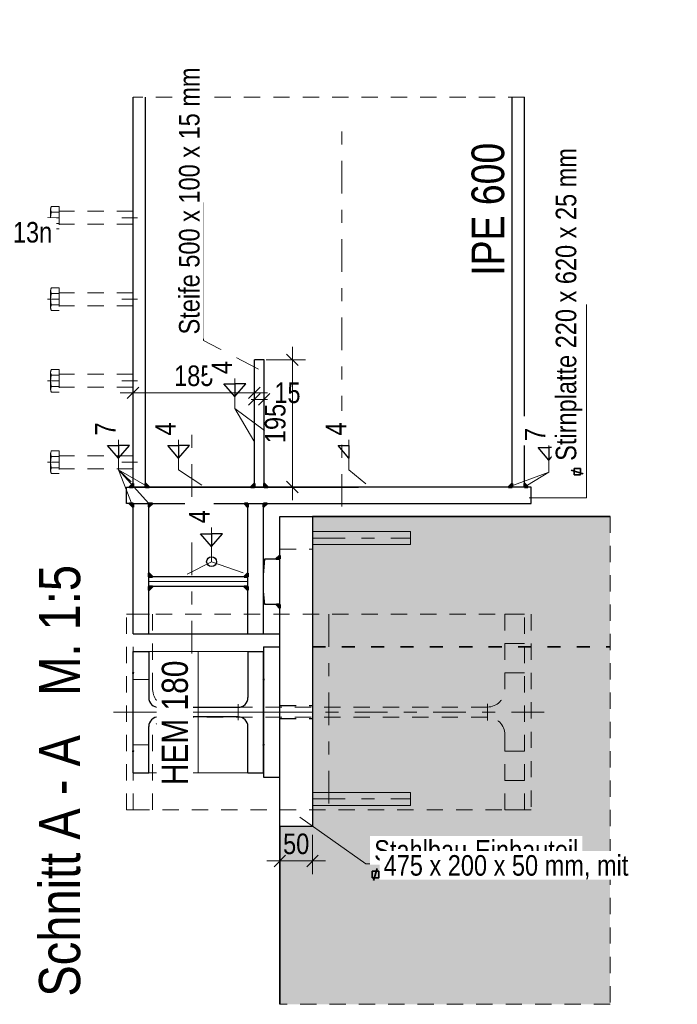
# Model space of a CAD drawing. Header units: millimetres. Extents: x -50 to 89, y -23 to 66.
# Tile 2 of 60: x -44 to -39, y 58 to 66. Entities that reach past the tile are written whole.
import ezdxf

# ---------------------------------------------------------------- set-up
doc = ezdxf.new("R2010")
doc.units = ezdxf.units.MM
for name, pattern in [('DASHDOT', [1, 0.5, -0.25, 0, -0.25]), ('DOT', [0.25, 0, -0.25]), ('HIDDEN', [0.375, 0.25, -0.125])]:
    doc.linetypes.add(name, pattern=pattern)
doc.layers.add('Texte', color=7, linetype='Continuous', lineweight=20)
doc.styles.add('Arial Narrow', font='ARIALN.TTF')
doc.dimstyles.new('Arch_Strakon_dimstyle', dxfattribs={"dimtxt": 15.75, "dimasz": 1, "dimexe": 1.25, "dimexo": 0.0625, "dimgap": 1, "dimtad": 0, "dimdec": 3, "dimzin": 12, "dimdsep": 46, "dimtxsty": 'Arial Narrow', "dimblk": 'Arrowhead_Tick', "dimsah": 1, "dimcen": 0, "dimse1": 1, "dimse2": 1, "dimclrd": 6, "dimclrt": 2, "dimazin": 0, "dimtfac": 1, "dimtdec": 4, "dimtmove": 0, "dimatfit": 3, "dimldrblk": 'NONE', "dimfxl": 1, "dimtvp": 1, "dimtolj": 1, "dimtzin": 0, "dimlwd": 13, "dimarcsym": 2})
pattern_1 = [(135, (0, 0), (-0.031819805, -0.031819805), [0, -0.075])]
pattern_2 = [(225, (0, 0), (0.031819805, -0.031819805), [0, -0.075])]

# ---------------------------------------------------------------- blocks, each defined once
blk = doc.blocks.new('Arrowhead_Tick')
at = {"color": 0, "linetype": 'Continuous', "lineweight": -2, "ltscale": 0.5}
for p, q in [((0, 20), (0, -10)), ((-1, 0), (0, 0)), ((10, 0), (0, 0))]:
    blk.add_line(p, q, dxfattribs=at)
at = {"color": 2, "linetype": 'Continuous', "lineweight": 35, "ltscale": 0.5}
blk.add_line((4.42, 4.42), (-4.42, -4.42), dxfattribs=at)
blk = doc.blocks.new('*D28')
at = {"layer": 'Defpoints', "color": 0}
for p in [(-42.1029, 59.5463), (-41.8529, 59.5463), (-41.8529, 59.2799)]:
    blk.add_point(p, dxfattribs=at)
at = {"layer": 'Texte', "color": 6, "linetype": 'Continuous', "lineweight": 13}
blk.add_line((-42.0929, 59.2799), (-41.8629, 59.2799), dxfattribs=at)
at = {"layer": 'Texte', "color": 6, "lineweight": 13, "xscale": 0.01, "yscale": 0.01, "zscale": 0.01}
blk.add_blockref('Arrowhead_Tick', (-41.8529, 59.2799), dxfattribs=at)
at = {"layer": 'Texte', "color": 6, "lineweight": 13, "xscale": 0.01, "yscale": 0.01, "zscale": 0.01, "rotation": 180}
blk.add_blockref('Arrowhead_Tick', (-42.1029, 59.2799), dxfattribs=at)
at = {"layer": 'Texte', "color": 2, "lineweight": 25, "insert": (-41.9779, 59.4103), "char_height": 0.1575, "attachment_point": 5, "style": 'Arial Narrow'}
blk.add_mtext('\\A1;50', dxfattribs=at)
blk = doc.blocks.new('_None')
blk = doc.blocks.new('*D29')
at = {"layer": 'Defpoints', "color": 0}
for p in [(-42.2229, 63.1213), (-42.0072, 63.1213), (-42.2229, 62.1463)]:
    blk.add_point(p, dxfattribs=at)
at = {"layer": 'Texte', "color": 6, "linetype": 'Continuous', "lineweight": 13}
blk.add_line((-42.0072, 62.1563), (-42.0072, 63.1113), dxfattribs=at)
at = {"layer": 'Texte', "color": 6, "lineweight": 13, "xscale": 0.01, "yscale": 0.01, "zscale": 0.01}
for p, rotation in [((-42.0072, 63.1213), 90), ((-42.0072, 62.1463), 270)]:
    blk.add_blockref('Arrowhead_Tick', p, dxfattribs=dict(at, rotation=rotation))
at = {"layer": 'Texte', "color": 2, "lineweight": 25, "insert": (-42.1376, 62.6338), "char_height": 0.1575, "attachment_point": 5, "rotation": 90, "style": 'Arial Narrow'}
blk.add_mtext('\\A1;195', dxfattribs=at)
blk = doc.blocks.new('*D30')
at = {"layer": 'Defpoints', "color": 0}
for p in [(-42.2979, 63.1213), (-42.2229, 63.1213), (-42.2229, 62.8182)]:
    blk.add_point(p, dxfattribs=at)
at = {"layer": 'Texte', "color": 6, "linetype": 'Continuous', "lineweight": 13}
for p, q in [((-42.3079, 62.8182), (-42.3179, 62.8182)), ((-42.2979, 62.8182), (-42.2229, 62.8182)), ((-42.2129, 62.8182), (-42.2029, 62.8182))]:
    blk.add_line(p, q, dxfattribs=at)
at = {"layer": 'Texte', "color": 6, "lineweight": 13, "xscale": 0.01, "yscale": 0.01, "zscale": 0.01}
blk.add_blockref('Arrowhead_Tick', (-42.2979, 62.8182), dxfattribs=at)
at = {"layer": 'Texte', "color": 6, "lineweight": 13, "xscale": 0.01, "yscale": 0.01, "zscale": 0.01, "rotation": 180}
blk.add_blockref('Arrowhead_Tick', (-42.2229, 62.8182), dxfattribs=at)
at = {"layer": 'Texte', "color": 2, "lineweight": 25, "insert": (-42.0449, 62.8682), "char_height": 0.1575, "attachment_point": 5, "style": 'Arial Narrow'}
blk.add_mtext('\\A1;15', dxfattribs=at)
blk = doc.blocks.new('*D31')
at = {"layer": 'Defpoints', "color": 0}
for p in [(-43.2279, 65.1359), (-42.2979, 63.1213), (-42.2979, 62.8682)]:
    blk.add_point(p, dxfattribs=at)
at = {"layer": 'Texte', "color": 6, "linetype": 'Continuous', "lineweight": 13}
blk.add_line((-43.2179, 62.8682), (-42.3079, 62.8682), dxfattribs=at)
at = {"layer": 'Texte', "color": 6, "lineweight": 13, "xscale": 0.01, "yscale": 0.01, "zscale": 0.01}
for p, rotation in [((-42.2979, 62.8682), 359.9999999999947), ((-43.2279, 62.8682), 179.9999999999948)]:
    blk.add_blockref('Arrowhead_Tick', p, dxfattribs=dict(at, rotation=rotation))
at = {"layer": 'Texte', "color": 2, "lineweight": 25, "insert": (-42.7629, 62.9986), "char_height": 0.1575, "attachment_point": 5, "style": 'Arial Narrow'}
blk.add_mtext('\\A1;185', dxfattribs=at)

msp = doc.modelspace()

# ---------------------------------------------------------------- hatches: boundary and pattern name
at = {"layer": 'Texte', "lineweight": 18}
h = msp.add_hatch(dxfattribs=at)
h.set_pattern_fill('punkt', color=5, scale=0.01, angle=225, style=0, pattern_type=2)
h.set_pattern_definition(pattern_2)
h.paths.add_polyline_path([(-43.227854, 62.174517), (-43.227854, 62.146284), (-43.254381, 62.146284)])
h = msp.add_hatch(dxfattribs=at)
h.set_pattern_fill('punkt', color=5, scale=0.01, angle=135, style=0, pattern_type=2)
h.set_pattern_definition(pattern_1)
h.paths.add_polyline_path([(-43.10462, 62.146284), (-43.132854, 62.146284), (-43.132854, 62.172811)])
h = msp.add_hatch(dxfattribs=at)
h.set_pattern_fill('punkt', color=5, scale=0.01, angle=135, style=0, pattern_type=2)
h.set_pattern_definition(pattern_1)
h.paths.add_polyline_path([(-42.326088, 62.146284), (-42.297854, 62.146284), (-42.297854, 62.172811)])
h = msp.add_hatch(dxfattribs=at)
h.set_pattern_fill('punkt', color=5, scale=0.01, angle=135, style=0, pattern_type=2)
h.set_pattern_definition(pattern_1)
h.paths.add_polyline_path([(-42.19462, 62.146284), (-42.222854, 62.146284), (-42.222854, 62.172811)])
h = msp.add_hatch(dxfattribs=at)
h.set_pattern_fill('punkt', color=5, scale=0.01, angle=135, style=0, pattern_type=2)
h.set_pattern_definition(pattern_1)
h.paths.add_polyline_path([(-40.351088, 62.146284), (-40.322854, 62.172811), (-40.322854, 62.146284)])
h = msp.add_hatch(dxfattribs=at)
h.set_pattern_fill('punkt', color=5, scale=0.01, angle=225, style=0, pattern_type=2)
h.set_pattern_definition(pattern_2)
h.paths.add_polyline_path([(-40.227854, 62.174517), (-40.201327, 62.146284), (-40.227854, 62.146284)])
h = msp.add_hatch(dxfattribs=at)
h.set_pattern_fill('punkt', color=5, scale=0.01, angle=225, style=0, pattern_type=2)
h.set_pattern_definition(pattern_2)
h.paths.add_polyline_path([(-43.227854, 61.99305), (-43.227854, 62.021284), (-43.254381, 62.021284)])
h = msp.add_hatch(dxfattribs=at)
h.set_pattern_fill('punkt', color=5, scale=0.01, angle=135, style=0, pattern_type=2)
h.set_pattern_definition(pattern_1)
h.paths.add_polyline_path([(-43.07962, 62.021284), (-43.107854, 62.021284), (-43.107854, 61.994756)])
h = msp.add_hatch(dxfattribs=at)
h.set_pattern_fill('punkt', color=5, scale=0.01, angle=225, style=0, pattern_type=2)
h.set_pattern_definition(pattern_2)
h.paths.add_polyline_path([(-42.347854, 61.99305), (-42.347854, 62.021284), (-42.374381, 62.021284)])
h = msp.add_hatch(dxfattribs=at)
h.set_pattern_fill('punkt', color=5, scale=0.01, angle=135, style=0, pattern_type=2)
h.set_pattern_definition(pattern_1)
h.paths.add_polyline_path([(-42.19962, 62.021284), (-42.227854, 62.021284), (-42.227854, 61.994756)])
at = {"layer": 'Texte', "lineweight": 18, "true_color": 0xceffce}
msp.add_hatch(color=254, dxfattribs=at).paths.add_polyline_path([(-39.572371, 61.921284), (-39.572371, 58.181343), (-42.102854, 58.181343), (-42.102854, 59.546284), (-41.852854, 59.546284), (-41.852854, 61.921284)])
at = {"layer": 'Texte', "lineweight": 18}
h = msp.add_hatch(dxfattribs=at)
h.set_pattern_fill('punkt', color=5, scale=0.01, angle=135, style=0, pattern_type=2)
h.set_pattern_definition(pattern_1)
h.paths.add_polyline_path([(-42.131088, 61.596284), (-42.102854, 61.596284), (-42.102854, 61.622811)])
h = msp.add_hatch(dxfattribs=at)
h.set_pattern_fill('punkt', color=5, scale=0.01, angle=135, style=0, pattern_type=2)
h.set_pattern_definition(pattern_1)
h.paths.add_polyline_path([(-43.07962, 61.458784), (-43.107854, 61.458784), (-43.107854, 61.485311)])
h = msp.add_hatch(dxfattribs=at)
h.set_pattern_fill('punkt', color=5, scale=0.01, angle=135, style=0, pattern_type=2)
h.set_pattern_definition(pattern_1)
h.paths.add_polyline_path([(-42.376088, 61.458784), (-42.347854, 61.458784), (-42.347854, 61.485311)])
h = msp.add_hatch(dxfattribs=at)
h.set_pattern_fill('punkt', color=5, scale=0.01, angle=135, style=0, pattern_type=2)
h.set_pattern_definition(pattern_1)
h.paths.add_polyline_path([(-43.07962, 61.383784), (-43.107854, 61.383784), (-43.107854, 61.357256)])
h = msp.add_hatch(dxfattribs=at)
h.set_pattern_fill('punkt', color=5, scale=0.01, angle=135, style=0, pattern_type=2)
h.set_pattern_definition(pattern_1)
h.paths.add_polyline_path([(-42.376088, 61.383784), (-42.347854, 61.357256), (-42.347854, 61.383784)])
h = msp.add_hatch(dxfattribs=at)
h.set_pattern_fill('punkt', color=5, scale=0.01, angle=225, style=0, pattern_type=2)
h.set_pattern_definition(pattern_2)
h.paths.add_polyline_path([(-42.102854, 61.21805), (-42.102854, 61.246284), (-42.129381, 61.246284)])

# ---------------------------------------------------------------- linework, layer by layer
at = {"layer": 'Texte', "color": 3, "linetype": 'Continuous', "lineweight": 25}
for p, q in [((-43.227854, 62.146284), (-43.227854, 65.135912)), ((-43.132854, 62.146284), (-43.132854, 65.135912)), ((-40.322854, 62.146284), (-40.322854, 65.135912)), ((-40.227854, 62.146284), (-40.227854, 65.135912)), ((-42.297854, 62.146284), (-42.297854, 63.121284)), ((-42.222854, 63.121284), (-42.297854, 63.121284)), ((-42.222854, 62.146284), (-42.222854, 63.121284)), ((-42.531352, 62.9367), (-42.447837, 62.9367)), ((-42.447837, 62.839366), (-42.531352, 62.9367)), ((-42.364323, 62.9367), (-42.447837, 62.9367)), ((-42.447837, 62.9367), (-42.447837, 62.839366)), ((-42.447837, 62.839366), (-42.364323, 62.9367)), ((-43.423478, 62.466133), (-43.339964, 62.466133)), ((-43.339964, 62.368799), (-43.423478, 62.466133)), ((-43.256449, 62.466133), (-43.339964, 62.466133)), ((-43.339964, 62.466133), (-43.339964, 62.368799)), ((-43.339964, 62.368799), (-43.256449, 62.466133)), ((-42.962735, 62.466133), (-42.87922, 62.466133)), ((-42.87922, 62.368799), (-42.962735, 62.466133)), ((-42.87922, 62.466133), (-42.87922, 62.368799)), ((-42.795706, 62.466133), (-42.87922, 62.466133)), ((-42.87922, 62.368799), (-42.795706, 62.466133)), ((-42.87922, 62.466133), (-42.87922, 62.368799)), ((-41.656598, 62.466133), (-41.573084, 62.466133)), ((-41.573084, 62.368799), (-41.656598, 62.466133)), ((-41.573084, 62.466133), (-41.573084, 62.368799)), ((-40.124174, 62.449179), (-40.04066, 62.449179)), ((-40.04066, 62.351845), (-40.124174, 62.449179)), ((-39.957145, 62.449179), (-40.04066, 62.449179)), ((-40.04066, 62.351845), (-39.957145, 62.449179)), ((-40.04066, 62.449179), (-40.04066, 62.351845)), ((-43.277854, 62.021284), (-43.277854, 62.146284)), ((-43.277854, 62.146284), (-43.227854, 62.146284)), ((-43.227854, 62.146284), (-41.50073, 62.146284)), ((-40.227854, 62.146284), (-43.227854, 62.146284)), ((-40.177854, 62.146284), (-40.227854, 62.146284)), ((-40.177854, 62.021284), (-40.177854, 62.146284)), ((-43.227854, 62.021284), (-43.277854, 62.021284)), ((-43.227854, 61.021284), (-43.227854, 62.021284)), ((-43.227854, 62.021284), (-40.177854, 62.021284)), ((-43.107854, 61.021284), (-43.107854, 62.021284)), ((-42.347854, 61.021284), (-42.347854, 62.021284)), ((-42.227854, 61.021284), (-42.227854, 62.021284)), ((-42.102854, 59.546284), (-42.102854, 61.921284)), ((-42.102854, 61.921284), (-41.852854, 61.921284)), ((-41.852854, 61.921284), (-41.852854, 59.546284)), ((-42.709979, 61.788083), (-42.626465, 61.788083)), ((-42.626465, 61.690748), (-42.709979, 61.788083)), ((-42.54295, 61.788083), (-42.626465, 61.788083)), ((-42.626465, 61.788083), (-42.626465, 61.690748)), ((-42.626465, 61.690748), (-42.54295, 61.788083)), ((-42.227854, 61.471284), (-42.217854, 61.596284)), ((-42.217854, 61.596284), (-42.102854, 61.596284)), ((-42.347854, 61.458784), (-43.107854, 61.458784)), ((-42.227854, 61.346284), (-42.227854, 61.471284)), ((-42.347854, 61.383784), (-43.107854, 61.383784)), ((-42.217854, 61.246284), (-42.227854, 61.346284)), ((-42.102854, 61.246284), (-42.217854, 61.246284)), ((-43.227854, 61.021284), (-42.227854, 61.021284)), ((-42.227854, 61.021284), (-42.102854, 61.021284)), ((-42.227854, 60.921284), (-42.102854, 60.921284)), ((-42.227854, 60.921284), (-42.227854, 59.921284)), ((-43.227854, 59.956284), (-43.227854, 60.886284)), ((-43.227854, 60.886284), (-43.107854, 60.886284)), ((-43.107854, 60.886284), (-43.107854, 60.532534)), ((-42.347854, 60.886284), (-42.347854, 60.532534)), ((-42.347854, 60.886284), (-42.227854, 60.886284)), ((-42.227854, 59.956284), (-42.227854, 60.886284)), ((-42.422854, 60.457534), (-43.032854, 60.457534)), ((-42.422854, 60.385034), (-43.032854, 60.385034)), ((-43.107854, 59.956284), (-43.107854, 60.310034)), ((-42.347854, 59.956284), (-42.347854, 60.310034)), ((-43.227854, 59.956284), (-43.107854, 59.956284)), ((-42.347854, 59.956284), (-42.227854, 59.956284)), ((-42.227854, 59.921284), (-42.102854, 59.921284)), ((-42.102854, 59.546284), (-41.852854, 59.546284))]:
    msp.add_line(p, q, dxfattribs=at)
at = {"layer": 'Texte', "color": 5, "linetype": 'HIDDEN', "lineweight": 18, "ltscale": 0.5}
msp.add_line((-40.227854, 65.135912), (-43.227854, 65.135912), dxfattribs=at)
at = {"layer": 'Texte', "color": 9, "linetype": 'DASHDOT', "lineweight": 0, "ltscale": 0.5}
for p, q in [((-41.627854, 61.996284), (-41.627854, 64.983329)), ((-42.777854, 60.871284), (-42.777854, 62.621488)), ((-41.727854, 61.171284), (-41.727854, 59.671284)), ((-40.077854, 60.421284), (-43.377854, 60.421284))]:
    msp.add_line(p, q, dxfattribs=at)
at = {"layer": 'Texte', "color": 6, "linetype": 'Continuous', "lineweight": 13}
for p, q in [((-42.688635, 64.327203), (-42.688635, 63.270581)), ((-39.753422, 63.545443), (-39.753422, 62.062887)), ((-42.688635, 63.270581), (-42.265986, 63.050068)), ((-42.447837, 62.747962), (-42.447837, 63.101292)), ((-42.447837, 62.747962), (-42.30205, 62.500739)), ((-42.447837, 62.747962), (-42.219659, 62.579473)), ((-43.339964, 62.277395), (-43.339964, 62.630725)), ((-42.87922, 62.277395), (-42.87922, 62.630725)), ((-41.573084, 62.277395), (-41.573084, 62.630725)), ((-40.04066, 62.260441), (-40.04066, 62.613771)), ((-43.339964, 62.277395), (-43.24293, 62.186361)), ((-43.339964, 62.277395), (-43.235874, 62.009646)), ((-43.339964, 62.277395), (-43.108035, 62.020526)), ((-43.339964, 62.277395), (-43.121635, 62.153804)), ((-42.87922, 62.277395), (-42.701066, 62.161533)), ((-41.573084, 62.277395), (-41.443809, 62.170387)), ((-40.04066, 62.260441), (-40.334073, 62.153804)), ((-40.04066, 62.260441), (-40.204922, 62.159738)), ((-42.878456, 62.146284), (-40.574179, 62.146284)), ((-39.753422, 62.062887), (-40.192258, 62.062887)), ((-42.878456, 62.021284), (-40.574179, 62.021284)), ((-42.626465, 61.574344), (-42.626465, 61.94936)), ((-41.852854, 61.805243), (-41.102854, 61.805243)), ((-41.102854, 61.705243), (-41.102854, 61.805243)), ((-41.852854, 61.705243), (-41.102854, 61.705243)), ((-42.102854, 61.596284), (-42.102854, 61.246284)), ((-42.626465, 61.574344), (-42.81408, 61.477676)), ((-42.384566, 61.487893), (-42.626465, 61.574344)), ((-43.107854, 60.886284), (-42.347854, 60.886284)), ((-43.107854, 59.956284), (-42.347854, 59.956284)), ((-41.852854, 59.805954), (-41.102854, 59.805954)), ((-41.102854, 59.705954), (-41.102854, 59.805954)), ((-41.852854, 59.705954), (-41.102854, 59.705954)), ((-41.443684, 59.258169), (-41.949864, 59.616389)), ((-40.615655, 59.258169), (-41.443684, 59.258169))]:
    msp.add_line(p, q, dxfattribs=at)
at = {"layer": 'Texte', "color": 6, "linetype": 'HIDDEN', "lineweight": 13, "ltscale": 0.5}
for p, q in [((-43.859734, 64.146332), (-43.859734, 64.276236)), ((-43.794734, 64.297886), (-43.853894, 64.297886)), ((-43.794734, 64.254585), (-43.853894, 64.254585)), ((-43.794734, 64.297886), (-43.794734, 64.124681)), ((-43.794734, 64.266284), (-43.794734, 64.156284)), ((-43.227854, 64.261284), (-43.789734, 64.261284)), ((-43.227854, 64.261284), (-43.313401, 64.261284)), ((-43.227854, 64.261284), (-43.227854, 64.161284)), ((-43.884734, 64.211284), (-43.794734, 64.211284)), ((-43.853931, 64.167982), (-43.794734, 64.167982)), ((-43.227854, 64.161284), (-43.789734, 64.161284)), ((-43.227854, 64.211284), (-43.313401, 64.211284)), ((-43.313401, 64.211284), (-43.194734, 64.211284)), ((-43.227854, 64.161284), (-43.313401, 64.161284)), ((-43.794734, 64.124681), (-43.853931, 64.124681)), ((-43.859734, 63.521332), (-43.859734, 63.651236)), ((-43.794734, 63.672886), (-43.853894, 63.672886)), ((-43.794734, 63.629585), (-43.853894, 63.629585)), ((-43.794734, 63.672886), (-43.794734, 63.499681)), ((-43.794734, 63.641284), (-43.794734, 63.531284)), ((-43.227854, 63.636284), (-43.789734, 63.636284)), ((-43.227854, 63.636284), (-43.313401, 63.636284)), ((-43.227854, 63.636284), (-43.227854, 63.536284)), ((-43.884734, 63.586284), (-43.794734, 63.586284)), ((-43.227854, 63.586284), (-43.313401, 63.586284)), ((-43.313401, 63.586284), (-43.194734, 63.586284)), ((-43.853931, 63.542982), (-43.794734, 63.542982)), ((-43.794734, 63.499681), (-43.853931, 63.499681)), ((-43.227854, 63.536284), (-43.789734, 63.536284)), ((-43.227854, 63.536284), (-43.313401, 63.536284)), ((-43.859734, 62.896332), (-43.859734, 63.026236)), ((-43.794734, 63.047886), (-43.853894, 63.047886)), ((-43.794734, 63.047886), (-43.794734, 62.874681)), ((-43.884734, 62.961284), (-43.794734, 62.961284)), ((-43.794734, 63.004585), (-43.853894, 63.004585)), ((-43.794734, 63.016284), (-43.794734, 62.906284)), ((-43.227854, 63.011284), (-43.789734, 63.011284)), ((-43.227854, 63.011284), (-43.313401, 63.011284)), ((-43.227854, 62.961284), (-43.313401, 62.961284)), ((-43.313401, 62.961284), (-43.194734, 62.961284)), ((-43.227854, 63.011284), (-43.227854, 62.911284)), ((-43.853931, 62.917982), (-43.794734, 62.917982)), ((-43.794734, 62.874681), (-43.853931, 62.874681)), ((-43.227854, 62.911284), (-43.789734, 62.911284)), ((-43.227854, 62.911284), (-43.313401, 62.911284)), ((-43.794734, 62.422886), (-43.853894, 62.422886)), ((-43.794734, 62.422886), (-43.794734, 62.249681)), ((-43.859734, 62.271332), (-43.859734, 62.401236)), ((-43.794734, 62.379585), (-43.853894, 62.379585)), ((-43.794734, 62.391284), (-43.794734, 62.281284)), ((-43.227854, 62.386284), (-43.789734, 62.386284)), ((-43.227854, 62.386284), (-43.313401, 62.386284)), ((-43.227854, 62.386284), (-43.227854, 62.286284)), ((-43.884734, 62.336284), (-43.794734, 62.336284)), ((-43.853931, 62.292982), (-43.794734, 62.292982)), ((-43.227854, 62.286284), (-43.789734, 62.286284)), ((-43.227854, 62.336284), (-43.313401, 62.336284)), ((-43.313401, 62.336284), (-43.194734, 62.336284)), ((-43.227854, 62.286284), (-43.313401, 62.286284)), ((-43.794734, 62.249681), (-43.853931, 62.249681)), ((-39.572371, 61.921284), (-39.572371, 58.181343)), ((-42.102854, 61.671284), (-41.852854, 61.671284)), ((-39.572371, 58.181343), (-42.102854, 58.181343))]:
    msp.add_line(p, q, dxfattribs=at)
at = {"layer": 'Texte', "color": 2, "linetype": 'Continuous', "lineweight": 35}
for p, q in [((-39.778341, 62.247916), (-39.870195, 62.276179)), ((-39.848512, 62.238945), (-39.848512, 62.288945)), ((-39.848512, 62.288945), (-39.798512, 62.288945)), ((-39.798512, 62.288945), (-39.798512, 62.238945)), ((-39.798512, 62.238945), (-39.848512, 62.238945)), ((-41.852854, 61.921284), (-39.572371, 61.921284)), ((-42.102854, 59.546284), (-42.102854, 58.181343)), ((-41.395451, 59.150746), (-41.395451, 59.200746)), ((-41.395451, 59.200746), (-41.345451, 59.200746)), ((-41.38648, 59.130575), (-41.358217, 59.222429)), ((-41.345451, 59.200746), (-41.345451, 59.150746)), ((-41.345451, 59.150746), (-41.395451, 59.150746))]:
    msp.add_line(p, q, dxfattribs=at)
at = {"layer": 'Texte', "color": 4, "linetype": 'Continuous', "lineweight": 50}
for p, q in [((-43.227854, 62.174517), (-43.254381, 62.146284)), ((-43.227854, 62.146284), (-43.254381, 62.146284)), ((-43.227854, 62.174517), (-43.227854, 62.146284)), ((-43.10462, 62.146284), (-43.132854, 62.172811)), ((-43.132854, 62.146284), (-43.132854, 62.172811)), ((-43.10462, 62.146284), (-43.132854, 62.146284)), ((-42.326088, 62.146284), (-42.297854, 62.172811)), ((-42.326088, 62.146284), (-42.297854, 62.146284)), ((-42.297854, 62.146284), (-42.297854, 62.172811)), ((-42.19462, 62.146284), (-42.222854, 62.172811)), ((-42.222854, 62.146284), (-42.222854, 62.172811)), ((-42.19462, 62.146284), (-42.222854, 62.146284)), ((-40.351088, 62.146284), (-40.322854, 62.172811)), ((-40.351088, 62.146284), (-40.322854, 62.146284)), ((-40.322854, 62.146284), (-40.322854, 62.172811)), ((-40.227854, 62.174517), (-40.201327, 62.146284)), ((-40.227854, 62.174517), (-40.227854, 62.146284)), ((-40.227854, 62.146284), (-40.201327, 62.146284)), ((-43.227854, 61.99305), (-43.254381, 62.021284)), ((-43.227854, 62.021284), (-43.254381, 62.021284)), ((-43.227854, 61.99305), (-43.227854, 62.021284)), ((-43.07962, 62.021284), (-43.107854, 61.994756)), ((-43.07962, 62.021284), (-43.107854, 62.021284)), ((-43.107854, 62.021284), (-43.107854, 61.994756)), ((-42.347854, 61.99305), (-42.374381, 62.021284)), ((-42.347854, 62.021284), (-42.374381, 62.021284)), ((-42.347854, 61.99305), (-42.347854, 62.021284)), ((-42.19962, 62.021284), (-42.227854, 61.994756)), ((-42.19962, 62.021284), (-42.227854, 62.021284)), ((-42.227854, 62.021284), (-42.227854, 61.994756)), ((-42.131088, 61.596284), (-42.102854, 61.622811)), ((-42.131088, 61.596284), (-42.102854, 61.596284)), ((-42.102854, 61.596284), (-42.102854, 61.622811)), ((-43.07962, 61.458784), (-43.107854, 61.485311)), ((-43.107854, 61.458784), (-43.107854, 61.485311)), ((-43.07962, 61.458784), (-43.107854, 61.458784)), ((-42.376088, 61.458784), (-42.347854, 61.485311)), ((-42.376088, 61.458784), (-42.347854, 61.458784)), ((-42.347854, 61.458784), (-42.347854, 61.485311)), ((-43.07962, 61.383784), (-43.107854, 61.357256)), ((-43.07962, 61.383784), (-43.107854, 61.383784)), ((-43.107854, 61.383784), (-43.107854, 61.357256)), ((-42.376088, 61.383784), (-42.347854, 61.357256)), ((-42.376088, 61.383784), (-42.347854, 61.383784)), ((-42.347854, 61.383784), (-42.347854, 61.357256)), ((-42.102854, 61.21805), (-42.129381, 61.246284)), ((-42.102854, 61.246284), (-42.129381, 61.246284)), ((-42.102854, 61.21805), (-42.102854, 61.246284))]:
    msp.add_line(p, q, dxfattribs=at)
at = {"layer": 'Texte', "color": 6, "linetype": 'DASHDOT', "lineweight": 13, "ltscale": 0.5}
for p, q in [((-41.852854, 61.755243), (-41.102854, 61.755243)), ((-42.102854, 60.421284), (-41.852854, 60.421284)), ((-41.852854, 59.755954), (-41.102854, 59.755954))]:
    msp.add_line(p, q, dxfattribs=at)
at = {"layer": 'Texte', "color": 9, "linetype": 'Continuous', "lineweight": 0}
for p, q in [((-42.347854, 61.733784), (-42.347854, 61.458784)), ((-42.347854, 61.421284), (-43.107854, 61.421284)), ((-42.347854, 61.383784), (-42.597854, 61.383784)), ((-42.347854, 61.258784), (-42.347854, 61.383784)), ((-40.227854, 60.946284), (-40.377854, 60.946284)), ((-42.727854, 60.886284), (-42.727854, 59.956284)), ((-40.227854, 60.721284), (-40.377854, 60.721284)), ((-43.227854, 60.671284), (-43.107854, 60.671284)), ((-43.032854, 60.360034), (-43.032854, 60.482534)), ((-42.942854, 60.357534), (-42.942854, 60.485034)), ((-42.422854, 60.360034), (-42.422854, 60.482534)), ((-40.512854, 60.357534), (-40.512854, 60.485034)), ((-42.077854, 60.421284), (-43.377854, 60.421284)), ((-43.227854, 60.171284), (-43.107854, 60.171284)), ((-40.227854, 60.121284), (-40.377854, 60.121284)), ((-40.377854, 59.896284), (-40.227854, 59.896284))]:
    msp.add_line(p, q, dxfattribs=at)
at = {"layer": 'Texte', "color": 10, "linetype": 'HIDDEN', "ltscale": 0.5}
for p, q in [((-43.277854, 59.671284), (-43.277854, 61.171284)), ((-43.277854, 61.171284), (-40.177854, 61.171284)), ((-43.227854, 59.671284), (-43.227854, 61.171284)), ((-43.227854, 61.171284), (-43.077854, 61.171284)), ((-43.077854, 61.171284), (-43.077854, 60.595034)), ((-40.377854, 61.171284), (-40.377854, 60.595034)), ((-40.377854, 61.171284), (-40.227854, 61.171284)), ((-40.227854, 59.671284), (-40.227854, 61.171284)), ((-40.177854, 61.171284), (-40.177854, 59.671284)), ((-40.512854, 60.460034), (-42.942854, 60.460034)), ((-40.512854, 60.382534), (-42.942854, 60.382534)), ((-43.077854, 59.671284), (-43.077854, 60.247534)), ((-40.377854, 59.671284), (-40.377854, 60.247534)), ((-43.227854, 59.671284), (-43.277854, 59.671284)), ((-40.177854, 59.671284), (-43.277854, 59.671284)), ((-43.227854, 59.671284), (-43.077854, 59.671284)), ((-40.377854, 59.671284), (-40.227854, 59.671284))]:
    msp.add_line(p, q, dxfattribs=at)
at = {"layer": 'Texte', "color": 2, "linetype": 'DOT', "lineweight": 35, "ltscale": 0.5}
msp.add_line((-41.852854, 60.921284), (-39.572371, 60.921284), dxfattribs=at)
at = {"layer": 'Texte', "color": 3, "linetype": 'HIDDEN', "lineweight": 25, "ltscale": 0.5}
for p, q in [((-42.102854, 60.471284), (-41.852854, 60.471284)), ((-42.102854, 60.371284), (-41.852854, 60.371284))]:
    msp.add_line(p, q, dxfattribs=at)
at = {"layer": 'Texte', "color": 3, "linetype": 'Continuous', "lineweight": 25}
msp.add_circle((-42.626465, 61.574344), 0.0375, dxfattribs=at)
at = {"layer": 'Texte', "color": 9, "linetype": 'Continuous', "lineweight": 0}
for centre in [(-43.227854, 60.721284), (-42.227854, 60.671284), (-42.227854, 60.171284), (-43.227854, 60.121284)]:
    msp.add_circle(centre, 0.00555, dxfattribs=at)
at = {"layer": 'Texte', "color": 6, "linetype": 'HIDDEN', "lineweight": 13, "ltscale": 0.5}
for centre, radius, start, end in [((-43.816433, 64.276236), 0.043268, 149.9742648, 210.0257352), ((-43.692431, 64.211284), 0.167169, 164.9876319, 195.0090147), ((-43.789734, 64.266284), 0.005, 180, 270), ((-43.816433, 64.146332), 0.0433, 149.9992696, 210.0007278), ((-43.789734, 64.156284), 0.005, 90, 180.0000195), ((-43.816433, 63.651236), 0.043268, 149.9742648, 210.0257352), ((-43.692431, 63.586284), 0.167169, 164.9876319, 195.0090147), ((-43.789734, 63.641284), 0.005, 180, 270), ((-43.816433, 63.521332), 0.0433, 149.9992696, 210.0007278), ((-43.789734, 63.531284), 0.005, 90, 180.0000195), ((-43.816433, 63.026236), 0.043268, 149.9742648, 210.0257352), ((-43.692431, 62.961284), 0.167169, 164.9876319, 195.0090147), ((-43.789734, 63.016284), 0.005, 180, 270), ((-43.816433, 62.896332), 0.0433, 149.9992696, 210.0007278), ((-43.789734, 62.906284), 0.005, 90, 180.0000195), ((-43.816433, 62.401236), 0.043268, 149.9742648, 210.0257352), ((-43.692431, 62.336284), 0.167169, 164.9876319, 195.0090147), ((-43.789734, 62.391284), 0.005, 180, 270), ((-43.816433, 62.271332), 0.0433, 149.9992696, 210.0007278), ((-43.789734, 62.281284), 0.005, 90, 180.0000195)]:
    msp.add_arc(centre, radius, start, end, dxfattribs=at)
at = {"layer": 'Texte', "color": 10, "linetype": 'HIDDEN', "ltscale": 0.5}
for centre, start, end in [((-42.942854, 60.595034), 180, 270), ((-40.512854, 60.595034), 270, 0), ((-42.942854, 60.247534), 90, 180), ((-40.512854, 60.247534), 0, 90)]:
    msp.add_arc(centre, 0.135, start, end, dxfattribs=at)
at = {"layer": 'Texte', "color": 3, "linetype": 'Continuous', "lineweight": 25}
for centre, start, end in [((-43.032854, 60.532534), 180, 270), ((-42.422854, 60.532534), 270, 0), ((-43.032854, 60.310034), 90, 180), ((-42.422854, 60.310034), 0, 90)]:
    msp.add_arc(centre, 0.075, start, end, dxfattribs=at)

# ---------------------------------------------------------------- texts
at = {"layer": 'Texte', "color": 2, "lineweight": 35, "attachment_point": 7, "rotation": 90, "line_spacing_factor": 0.9, "style": 'Arial Narrow', "bg_fill": 3, "box_fill_scale": 1.2, "bg_fill_color": 256, "bg_fill_true_color": 13158600, "bg_fill_transparency": 0}
for s, insert, char_height in [('IPE 600', (-40.380243, 63.766334), 0.25), ('7', (-43.361281, 62.541314), 0.1575)]:
    msp.add_mtext(s, dxfattribs=dict(at, insert=insert, char_height=char_height))
at = {"layer": 'Texte', "color": 1, "lineweight": 70, "insert": (-43.629161, 58.23986), "char_height": 0.315, "attachment_point": 7, "rotation": 90, "line_spacing_factor": 0.9, "style": 'Arial Narrow', "bg_fill": 3, "box_fill_scale": 1.2, "bg_fill_color": 256, "bg_fill_true_color": 13158600, "bg_fill_transparency": 0}
msp.add_mtext('Schnitt A - A   M. 1:5', dxfattribs=at)

# ---------------------------------------------------------------- dimensions: what is measured, and where the dimension line sits
at = {"layer": 'Texte', "lineweight": 25}
for base, p1, p2, text, override, picture, middle in [((-42.297854, 62.868196), (-43.227854, 65.135912), (-42.297854, 63.121284), '185', {"dimscale": 0.01, "dimtxt": 15.75, "dimasz": 1, "dimgap": 5, "dimtad": 1, "dimjust": 0, "dimtih": 0, "dimtoh": 0, "dimdec": 5, "dimdsep": 46, "dimtxsty": 'Arial Narrow', "dimclrd": 6, "dimclrt": 2, "dimtix": 1, "dimtofl": 255, "dimtmove": 0, "dimatfit": 2, "dimfxl": 0, "dimfxlon": 0, "dimtvp": 31.746032, "dimlwd": 13}, '*D31', (-42.762854, 62.868196)), ((-42.222854, 62.818196), (-42.297854, 63.121284), (-42.222854, 63.121284), '15', {"dimscale": 0.01, "dimtxt": 15.75, "dimasz": 1, "dimgap": 5, "dimtad": 1, "dimjust": 4, "dimtih": 0, "dimtoh": 0, "dimdec": 5, "dimdsep": 46, "dimtxsty": 'Arial Narrow', "dimclrd": 6, "dimclrt": 2, "dimtix": 0, "dimtofl": 255, "dimtmove": 2, "dimatfit": 2, "dimfxl": 0, "dimfxlon": 0, "dimtvp": 31.746032, "dimlwd": 13}, '*D30', (-42.044879, 62.868196)), ((-41.852854, 59.279893), (-42.102854, 59.546284), (-41.852854, 59.546284), '50', {"dimscale": 0.01, "dimtxt": 15.75, "dimasz": 1, "dimgap": 5, "dimtad": 1, "dimjust": 0, "dimtih": 0, "dimtoh": 0, "dimdec": 5, "dimdsep": 46, "dimtxsty": 'Arial Narrow', "dimclrd": 6, "dimclrt": 2, "dimtix": 1, "dimtofl": 255, "dimtmove": 0, "dimatfit": 2, "dimfxl": 0, "dimfxlon": 0, "dimtvp": 31.746032, "dimlwd": 13}, '*D28', (-41.977854, 59.279893))]:
    dim = msp.add_linear_dim(base=base, p1=p1, p2=p2, text=text, dimstyle='Arch_Strakon_dimstyle', override=override, dxfattribs=at)
    dim.commit()
    dim.dimension.update_dxf_attribs({"geometry": picture, "text_midpoint": middle, "dimtype": 160})
dim = msp.add_linear_dim(base=(-42.007161, 63.121284), p1=(-42.222854, 62.146284), p2=(-42.222854, 63.121284), angle=90, text='195', dimstyle='Arch_Strakon_dimstyle', override={"dimscale": 0.01, "dimtxt": 15.75, "dimasz": 1, "dimgap": 5, "dimtad": 1, "dimjust": 0, "dimtih": 0, "dimtoh": 0, "dimdec": 5, "dimdsep": 46, "dimtxsty": 'Arial Narrow', "dimclrd": 6, "dimclrt": 2, "dimtix": 1, "dimtofl": 255, "dimtmove": 0, "dimatfit": 2, "dimfxl": 0, "dimfxlon": 0, "dimtvp": 31.746032, "dimlwd": 13}, dxfattribs=at)
dim.commit()
dim.dimension.update_dxf_attribs({"geometry": '*D29', "text_midpoint": (-42.007161, 62.633784), "dimtype": 160})

# ---------------------------------------------------------------- next in the draw order: texts
at = {"layer": 'Texte', "color": 2, "lineweight": 35, "attachment_point": 7, "rotation": 90, "line_spacing_factor": 0.9, "style": 'Arial Narrow', "bg_fill": 3, "box_fill_scale": 1.2, "bg_fill_color": 256, "bg_fill_true_color": 13158600, "bg_fill_transparency": 0}
for s, insert, char_height in [('Steife 500 x 100 x 15 mm', (-42.716199, 63.316521), 0.1575), ('Stirnplatte 220 x 620 x 25 mm', (-39.783891, 62.347732), 0.1575), ('4', (-42.469154, 63.011881), 0.1575), ('4', (-42.900537, 62.541314), 0.1575), ('4', (-41.5944, 62.541314), 0.1575), ('7', (-40.067342, 62.498936), 0.1575), ('4', (-42.641891, 61.86897), 0.1575), ('HEM 180', (-42.805162, 59.861259), 0.2)]:
    msp.add_mtext(s, dxfattribs=dict(at, insert=insert, char_height=char_height))
at = {"layer": 'Texte', "color": 2, "lineweight": 35, "char_height": 0.1575, "attachment_point": 7, "line_spacing_factor": 0.9, "style": 'Arial Narrow', "bg_fill": 3, "box_fill_scale": 1.2, "bg_fill_color": 256, "bg_fill_true_color": 13158600, "bg_fill_transparency": 0}
for s, insert in [('9580 mm bis Achse 13n', (-45.783462, 64.018579)), ('Stahlbau-Einbauteil', (-41.379813, 59.279945))]:
    msp.add_mtext(s, dxfattribs=dict(at, insert=insert))

# ---------------------------------------------------------------- next in the draw order: texts
at = {"layer": 'Texte', "color": 2, "lineweight": 35, "insert": (-41.307652, 59.138195), "char_height": 0.1575, "attachment_point": 7, "line_spacing_factor": 0.9, "style": 'Arial Narrow', "bg_fill": 3, "box_fill_scale": 1.2, "bg_fill_color": 256, "bg_fill_true_color": 13158600, "bg_fill_transparency": 0}
msp.add_mtext('475 x 200 x 50 mm, mit', dxfattribs=at)

doc.saveas('drawing.dxf')
